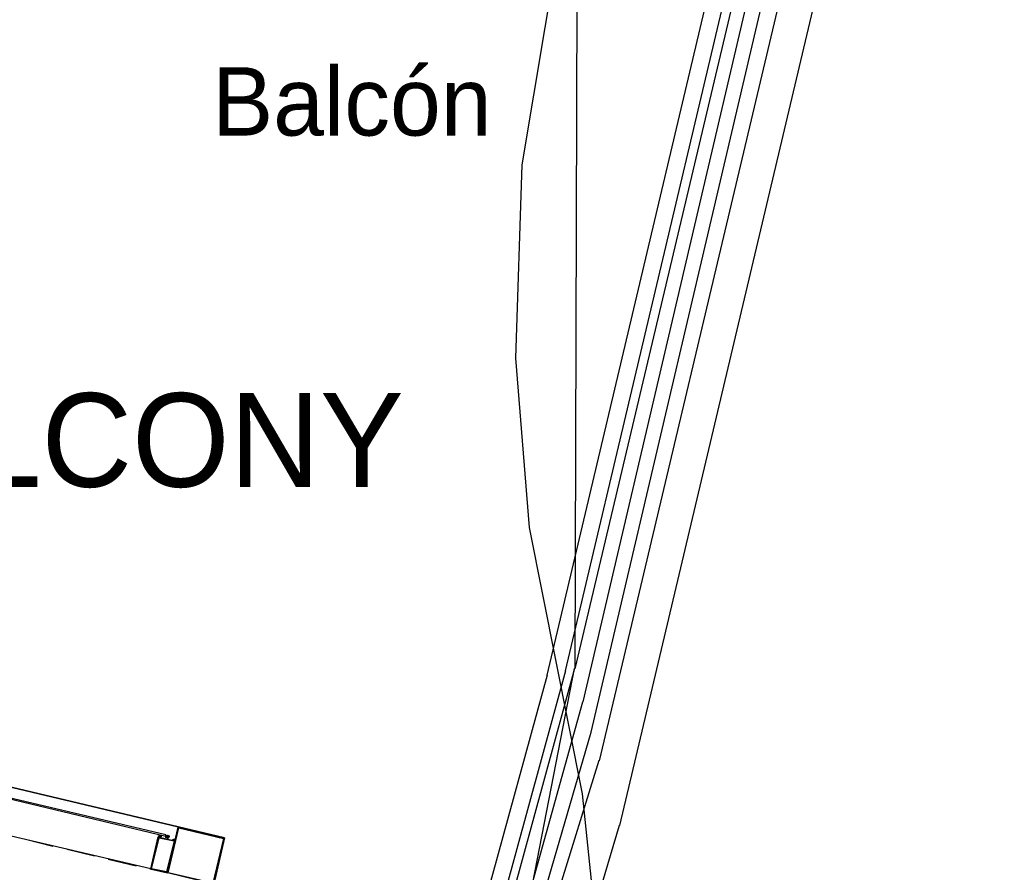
# Model space of a CAD drawing. Header units: feet. Extents: x -79 to 198, y -22 to 181.
# Tile 128 of 256: x 120 to 137, y 57 to 72. Entities that reach past the tile are written whole.
import ezdxf
from ezdxf.enums import TextEntityAlignment as Align

# ---------------------------------------------------------------- set-up
doc = ezdxf.new("R2010")
doc.units = ezdxf.units.FT
for name, color, linetype in [('A-AREA-UNIDAD', 30, 'CONTINUOUS'), ('A-LINEA', 7, 'CONTINUOUS'), ('A-NOMBRE-ESPACIO', 2, 'CONTINUOUS'), ('A-TEXTO-PDF', 3, 'CONTINUOUS')]:
    doc.layers.add(name, color=color, linetype=linetype)

msp = doc.modelspace()

# ---------------------------------------------------------------- linework, layer by layer
at = {"layer": 'A-AREA-UNIDAD'}
msp.add_lwpolyline([(98.32, 43.8756), (114.24, 40.1956), (114.72, 42.2044), (115.68, 42.2044), (118.96, 41.4044), (119.808, 41.4044), (119.84, 40.32), (119.392, 38.56), (124.96, 37.28), (125.072, 37.0489), (126.592, 39.3956), (128.032, 42.3289), (129.088, 45.1733), (129.84, 48.2133), (130.32, 51.9644), (130.32, 55.6089), (130.048, 58.2044), (129.12, 62.88), (128.88, 65.8489), (128.992, 69.2444), (129.6, 72.8889)], dxfattribs=at)
at = {"layer": 'A-LINEA'}
for p, q in [((137.4552, 86.2021), (130.7014, 57.6475)), ((137.4552, 86.2021), (130.7014, 57.6475)), ((136.6481, 85.3763), (130.3393, 58.7828)), ((136.1961, 84.8822), (130.1969, 59.2823)), ((135.1305, 84.4107), (129.4217, 60.286)), ((135.8299, 84.4634), (130.0562, 59.815)), ((135.3873, 84.1983), (129.7465, 60.3608)), ((135.5209, 84.0963), (129.9154, 60.3967)), ((129.9544, 72.9124), (129.9154, 60.3967)), ((122.4044, 33.5503), (129.7576, 60.369)), ((122.5222, 33.4328), (129.9135, 60.4079)), ((125.3057, 36.8263), (129.9107, 60.4021)), ((122.1555, 33.7722), (129.4328, 60.2941)), ((122.1691, 31.562), (130.0559, 59.8186)), ((121.5643, 29.6064), (130.1983, 59.2834)), ((120.7285, 27.6071), (130.3389, 58.7925)), ((121.5473, 27.0062), (130.6986, 57.6547)), ((121.5473, 27.0062), (130.6986, 57.6547)), ((122.4667, 56.8844), (119.92, 57.4844)), ((120.2667, 57.4044), (120.7467, 57.2844)), ((122.64, 57.4578), (122.6267, 57.4578)), ((122.7333, 57.4844), (122.7333, 57.4844)), ((122.7333, 57.4711), (122.7333, 57.4711)), ((122.7333, 57.4711), (122.7333, 57.4711)), ((122.7333, 57.4711), (122.7333, 57.4711)), ((122.7333, 57.4711), (122.7333, 57.4711)), ((122.7333, 57.4711), (122.7333, 57.4711)), ((122.7333, 57.4711), (122.7333, 57.4711)), ((122.7333, 57.4711), (122.7467, 57.4711)), ((122.7333, 57.4711), (122.7333, 57.4711)), ((122.7333, 57.4578), (122.7333, 57.4711)), ((122.7333, 57.4711), (122.7333, 57.4711)), ((122.7333, 57.4578), (122.7467, 57.4578)), ((122.7333, 57.4578), (122.7333, 57.4444)), ((122.7333, 57.4578), (122.7333, 57.4578)), ((122.7333, 57.4578), (122.7467, 57.4578)), ((122.7333, 57.4578), (122.7333, 57.4578)), ((122.7333, 57.4578), (122.7333, 57.4578)), ((122.7333, 57.4578), (122.7333, 57.4578)), ((122.7333, 57.4578), (122.7333, 57.4578)), ((122.7333, 57.4578), (122.7333, 57.4578)), ((122.7333, 57.4578), (122.7333, 57.4578)), ((122.7333, 57.4578), (122.7333, 57.4578)), ((122.7333, 57.4578), (122.7333, 57.4578)), ((122.7333, 57.4578), (122.7333, 57.4578)), ((122.7333, 57.4578), (122.7333, 57.4578)), ((122.7333, 57.4578), (122.7333, 57.4578)), ((122.7333, 57.4578), (122.7333, 57.4578)), ((122.7333, 57.4578), (122.7333, 57.4578)), ((122.7333, 57.4578), (122.7333, 57.4578)), ((122.7333, 57.4578), (122.7333, 57.4578)), ((122.7333, 57.4578), (122.7333, 57.4578)), ((122.7333, 57.4444), (122.7333, 57.4444)), ((122.7333, 57.4444), (122.7333, 57.4444)), ((122.7333, 57.4444), (122.7333, 57.4444)), ((122.7333, 57.4444), (122.7333, 57.4444)), ((122.7333, 57.4444), (122.7333, 57.4444)), ((122.7333, 57.4444), (122.7333, 57.4444)), ((122.7333, 57.4444), (122.7333, 57.4444)), ((122.7333, 57.4444), (122.7333, 57.4444)), ((122.7333, 57.4444), (122.7333, 57.4444)), ((122.7333, 57.4444), (122.7333, 57.4444)), ((122.7463, 57.4716), (122.8027, 57.4583)), ((122.7467, 57.4844), (122.7467, 57.4844)), ((122.7467, 57.4844), (122.7467, 57.4844)), ((122.7467, 57.4844), (122.7467, 57.4844)), ((122.7467, 57.4711), (122.7467, 57.4711)), ((122.7467, 57.4711), (122.7467, 57.4578)), ((122.7467, 57.4711), (122.7467, 57.4711)), ((122.7467, 57.4711), (122.7467, 57.4711)), ((122.7467, 57.4711), (122.7467, 57.4711)), ((122.7467, 57.4711), (122.76, 57.4711)), ((122.7467, 57.4711), (122.7467, 57.4711)), ((122.7467, 57.4711), (122.7467, 57.4711)), ((122.7467, 57.4711), (122.7467, 57.4711)), ((122.7467, 57.4711), (122.7467, 57.4711)), ((122.7467, 57.4711), (122.7467, 57.4711)), ((122.7467, 57.4711), (122.7467, 57.4711)), ((122.7467, 57.4711), (122.7467, 57.4711)), ((122.7467, 57.4711), (122.7467, 57.4711)), ((122.7467, 57.4711), (122.7467, 57.4711)), ((122.7467, 57.4711), (122.7467, 57.4711)), ((122.7467, 57.4711), (122.7467, 57.4711)), ((122.7467, 57.4711), (122.7467, 57.4711)), ((122.7467, 57.4711), (122.7467, 57.4711)), ((122.7467, 57.4711), (122.7467, 57.4711)), ((122.7467, 57.4711), (122.7467, 57.4711)), ((122.7467, 57.4711), (122.7467, 57.4711)), ((122.7467, 57.4711), (122.7467, 57.4711)), ((122.7467, 57.4711), (122.7467, 57.4711)), ((122.7467, 57.4711), (122.7467, 57.4711)), ((122.7467, 57.4711), (122.7467, 57.4578)), ((122.7467, 57.4711), (122.7467, 57.4711)), ((122.7467, 57.4711), (122.7467, 57.4578)), ((122.7467, 57.4711), (122.7467, 57.4711)), ((122.7467, 57.4711), (122.7467, 57.4711)), ((122.7467, 57.4711), (122.7467, 57.4711)), ((122.7467, 57.4711), (122.7467, 57.4711)), ((122.7467, 57.4578), (122.7467, 57.4578)), ((122.7467, 57.4578), (122.7467, 57.4578)), ((122.7467, 57.4578), (122.7467, 57.4578)), ((122.7467, 57.4578), (122.7467, 57.4578)), ((122.7467, 57.4578), (122.7467, 57.4578)), ((122.7467, 57.4578), (122.7467, 57.4578)), ((122.7467, 57.4578), (122.7467, 57.4578)), ((122.76, 57.4578), (122.7467, 57.4578)), ((122.7467, 57.4578), (122.76, 57.4578)), ((122.7467, 57.4578), (122.7467, 57.4578)), ((122.7467, 57.4578), (122.7467, 57.4578)), ((122.7467, 57.4578), (122.7467, 57.4578)), ((122.7467, 57.4578), (122.7467, 57.4578)), ((122.7467, 57.4578), (122.7467, 57.4578)), ((122.76, 57.4578), (122.7467, 57.4578)), ((122.7467, 57.4578), (122.7467, 57.4578)), ((122.76, 57.4711), (122.7733, 57.4711)), ((122.76, 57.4711), (122.76, 57.4711)), ((122.76, 57.4711), (122.76, 57.4711)), ((122.76, 57.4711), (122.76, 57.4711)), ((122.76, 57.4711), (122.76, 57.4711)), ((122.76, 57.4711), (122.76, 57.4711)), ((122.76, 57.4711), (122.76, 57.4711)), ((122.76, 57.4711), (122.76, 57.4711)), ((122.76, 57.4711), (122.76, 57.4711)), ((122.76, 57.4578), (122.76, 57.4711)), ((122.76, 57.4711), (122.76, 57.4711)), ((122.76, 57.4711), (122.76, 57.4711)), ((122.76, 57.4578), (122.76, 57.4711)), ((122.76, 57.4711), (122.76, 57.4711)), ((122.76, 57.4711), (122.76, 57.4711)), ((122.7733, 57.4711), (122.76, 57.4711)), ((122.76, 57.4711), (122.76, 57.4711)), ((122.76, 57.4711), (122.76, 57.4711)), ((122.76, 57.4711), (122.76, 57.4711)), ((122.76, 57.4711), (122.76, 57.4711)), ((122.76, 57.4711), (122.76, 57.4711)), ((122.76, 57.4711), (122.76, 57.4711)), ((122.76, 57.4711), (122.76, 57.4711)), ((122.76, 57.4711), (122.76, 57.4711)), ((122.76, 57.4711), (122.76, 57.4711)), ((122.76, 57.4711), (122.76, 57.4711)), ((122.76, 57.4578), (122.76, 57.4578)), ((122.76, 57.4578), (122.76, 57.4578)), ((122.76, 57.4578), (122.76, 57.4578)), ((122.76, 57.4578), (122.76, 57.4578)), ((122.76, 57.4578), (122.76, 57.4578)), ((122.76, 57.4578), (122.76, 57.4578)), ((122.76, 57.4578), (122.76, 57.4578)), ((122.76, 57.4578), (122.76, 57.4578)), ((122.76, 57.4578), (122.76, 57.4578)), ((122.76, 57.4578), (122.76, 57.4578)), ((122.76, 57.4578), (122.76, 57.4578)), ((122.76, 57.4444), (122.76, 57.4578)), ((122.76, 57.4578), (122.76, 57.4578)), ((122.76, 57.4578), (122.76, 57.4578)), ((122.76, 57.4578), (122.76, 57.4578)), ((122.76, 57.4578), (122.76, 57.4578)), ((122.76, 57.4578), (122.76, 57.4578)), ((122.76, 57.4578), (122.76, 57.4578)), ((122.76, 57.4578), (122.76, 57.4578)), ((122.76, 57.4578), (122.76, 57.4578)), ((122.76, 57.4578), (122.76, 57.4578)), ((122.76, 57.4578), (122.76, 57.4578)), ((122.76, 57.4578), (122.76, 57.4578)), ((122.76, 57.4578), (122.76, 57.4578)), ((122.76, 57.4578), (122.76, 57.4578)), ((122.76, 57.4578), (122.76, 57.4578)), ((122.7733, 57.4578), (122.76, 57.4578)), ((122.76, 57.4578), (122.76, 57.4578)), ((122.76, 57.4578), (122.76, 57.4578)), ((122.76, 57.4578), (122.76, 57.4578)), ((122.76, 57.4578), (122.76, 57.4578)), ((122.76, 57.4578), (122.76, 57.4578)), ((122.7733, 57.4578), (122.7733, 57.4711)), ((122.7733, 57.4711), (122.7733, 57.4711)), ((122.7733, 57.4711), (122.7733, 57.4711)), ((122.7733, 57.4711), (122.7733, 57.4711)), ((122.7733, 57.4711), (122.7733, 57.4711)), ((122.7733, 57.4711), (122.7733, 57.4711)), ((122.7733, 57.4711), (122.7733, 57.4711)), ((122.7733, 57.4711), (122.7733, 57.4711)), ((122.7733, 57.4711), (122.7733, 57.4711)), ((122.7733, 57.4711), (122.7733, 57.4711)), ((122.7733, 57.4711), (122.7733, 57.4711)), ((122.7733, 57.4711), (122.7733, 57.4711)), ((122.7733, 57.4711), (122.7733, 57.4711)), ((122.7733, 57.4711), (122.7733, 57.4711)), ((122.7733, 57.4711), (122.7733, 57.4711)), ((122.7733, 57.4711), (122.7733, 57.4711)), ((122.7733, 57.4711), (122.7733, 57.4711)), ((122.7733, 57.4711), (122.7733, 57.4711)), ((122.7733, 57.4711), (122.7733, 57.4711)), ((122.7733, 57.4711), (122.7733, 57.4711)), ((122.7733, 57.4711), (122.7733, 57.4711)), ((122.7733, 57.4711), (122.7733, 57.4711)), ((122.7733, 57.4578), (122.7733, 57.4578)), ((122.7733, 57.4578), (122.7733, 57.4578)), ((122.7733, 57.4578), (122.7733, 57.4578)), ((122.7733, 57.4578), (122.7733, 57.4578)), ((122.7733, 57.4578), (122.7733, 57.4578)), ((122.7733, 57.4578), (122.7733, 57.4578)), ((122.7733, 57.4578), (122.7733, 57.4578)), ((122.7733, 57.4578), (122.7733, 57.4578)), ((122.7733, 57.4578), (122.7733, 57.4578)), ((122.7733, 57.4578), (122.7733, 57.4578)), ((122.7733, 57.4578), (122.7733, 57.4578)), ((122.7733, 57.4578), (122.7733, 57.4578)), ((122.7733, 57.4578), (122.7733, 57.4578)), ((122.7733, 57.4578), (122.7733, 57.4578)), ((122.7733, 57.4578), (122.7733, 57.4578)), ((122.7733, 57.4578), (122.7733, 57.4578)), ((122.7867, 57.4578), (122.7733, 57.4578)), ((122.7733, 57.4444), (122.7733, 57.4578)), ((122.7733, 57.4578), (122.7733, 57.4578)), ((122.7733, 57.4578), (122.7733, 57.4578)), ((122.7867, 57.4578), (122.7733, 57.4578)), ((122.7733, 57.4578), (122.7733, 57.4578)), ((122.7733, 57.4578), (122.7733, 57.4578)), ((122.7733, 57.4578), (122.7733, 57.4578)), ((122.7733, 57.4578), (122.7733, 57.4578)), ((122.7733, 57.4578), (122.7733, 57.4578)), ((122.7733, 57.4578), (122.7733, 57.4578)), ((122.7733, 57.4578), (122.7733, 57.4578)), ((122.7733, 57.4578), (122.7733, 57.4578)), ((122.7733, 57.4578), (122.7733, 57.4578)), ((122.7733, 57.4578), (122.7733, 57.4578)), ((122.7733, 57.4444), (122.7733, 57.4444)), ((122.7733, 57.4444), (122.7733, 57.4444)), ((122.7733, 57.4444), (122.7733, 57.4444)), ((122.7733, 57.4444), (122.7867, 57.4444)), ((122.7733, 57.4444), (122.7733, 57.4444)), ((122.7733, 57.4444), (122.7733, 57.4444)), ((122.7733, 57.4444), (122.7733, 57.4444)), ((122.7733, 57.4444), (122.7733, 57.4444)), ((122.7733, 57.4444), (122.7733, 57.4444)), ((122.7733, 57.4444), (122.7733, 57.4444)), ((122.7733, 57.4444), (122.7733, 57.4444)), ((122.7733, 57.4444), (122.7733, 57.4444)), ((122.7733, 57.4444), (122.7733, 57.4444)), ((122.7733, 57.4444), (122.7733, 57.4444)), ((122.7733, 57.4444), (122.7733, 57.4444)), ((122.7733, 57.4444), (122.7733, 57.4444)), ((122.7733, 57.4444), (122.7733, 57.4444)), ((122.7733, 57.4444), (122.7733, 57.4444)), ((122.7733, 57.4444), (122.7733, 57.4444)), ((122.7733, 57.4444), (122.7733, 57.4444)), ((122.7733, 57.4311), (122.7733, 57.4444)), ((122.7733, 57.4444), (122.7733, 57.4444)), ((122.7733, 57.4444), (122.7733, 57.4311)), ((122.7733, 57.4444), (122.7867, 57.4444)), ((122.7733, 57.4444), (122.7733, 57.4311)), ((122.7733, 57.4311), (122.7733, 57.4311)), ((122.7733, 57.4311), (122.7733, 57.4311)), ((122.7733, 57.4311), (122.7733, 57.4311)), ((122.7733, 57.4311), (122.7733, 57.4311)), ((122.7867, 57.4711), (122.7867, 57.4711)), ((122.7867, 57.4711), (122.7867, 57.4711)), ((122.7867, 57.4578), (122.7867, 57.4711)), ((122.7867, 57.4711), (122.7867, 57.4711)), ((122.7867, 57.4711), (122.7867, 57.4711)), ((122.7867, 57.4711), (122.7867, 57.4711)), ((122.7867, 57.4711), (122.7867, 57.4711)), ((122.7867, 57.4578), (122.7867, 57.4578)), ((122.7867, 57.4578), (122.7867, 57.4578)), ((122.7867, 57.4578), (122.7867, 57.4578)), ((122.7867, 57.4578), (122.7867, 57.4578)), ((122.7867, 57.4578), (122.7867, 57.4578)), ((122.7867, 57.4578), (122.7867, 57.4578)), ((122.7867, 57.4578), (122.7867, 57.4578)), ((122.7867, 57.4578), (122.7867, 57.4578)), ((122.7867, 57.4578), (122.7867, 57.4578)), ((122.7867, 57.4578), (122.7867, 57.4578)), ((122.7867, 57.4578), (122.7867, 57.4578)), ((122.7867, 57.4578), (122.7867, 57.4578)), ((122.7867, 57.4578), (122.7867, 57.4578)), ((122.7867, 57.4578), (122.7867, 57.4578)), ((122.7867, 57.4578), (122.7867, 57.4578)), ((122.7867, 57.4578), (122.7867, 57.4578)), ((122.7867, 57.4444), (122.7867, 57.4444)), ((122.7867, 57.4444), (122.7867, 57.4444)), ((122.7867, 57.4444), (122.7867, 57.4444)), ((122.7867, 57.4444), (122.7867, 57.4444)), ((121, 57.2311), (121.48, 57.1111)), ((122.8667, 57.3778), (122.8667, 57.3778)), ((122.88, 57.3778), (122.88, 57.3778)), ((121.72, 57.0578), (122.2133, 56.9378)), ((122.4533, 56.8844), (122.76, 56.8178))]:
    msp.add_line(p, q, dxfattribs=at)
for points in [[(119.2267, 38.2711), (123.76, 57.4311), (117, 59.0311), (117.1467, 59.6844), (114.56, 60.2978), (115.0667, 62.4444), (118.2, 75.6978), (129.9467, 72.9244)], [(117, 59.0311), (123.76, 57.4311), (119.84, 40.8844)], [(122.7333, 57.4844), (119.96, 58.1378), (119.9467, 58.1244), (122.7333, 57.4578), (122.7333, 57.4711), (122.7333, 57.4844)], [(122.9467, 57.6178), (123.76, 57.4311), (123.5733, 56.6178), (122.76, 56.8178), (122.9467, 57.6178)], [(122.96, 57.6044), (123.7467, 57.4178), (123.56, 56.6311), (122.7733, 56.8178), (122.96, 57.6044)], [(122.76, 56.8178), (122.4667, 56.8844), (122.6, 57.4444), (122.8933, 57.3778), (122.76, 56.8178)], [(122.7467, 56.8311), (122.48, 56.8844), (122.6133, 57.4311), (122.88, 57.3778), (122.7467, 56.8311)], [(122.6, 57.4711), (122.6133, 57.4444), (122.6133, 57.4444), (122.6133, 57.4444), (122.6133, 57.4444), (122.6133, 57.4444), (122.6133, 57.4444), (122.6133, 57.4444), (122.6133, 57.4311)], [(122.6133, 57.4711), (122.6133, 57.4711), (122.6133, 57.4711), (122.6267, 57.4711), (122.6267, 57.4711)], [(122.6267, 57.4311), (122.6267, 57.4311), (122.6267, 57.4444), (122.6267, 57.4444), (122.6133, 57.4311)], [(122.64, 57.4578), (122.64, 57.4578), (122.6533, 57.4578), (122.6533, 57.4578), (122.6533, 57.4444), (122.6533, 57.4444), (122.6267, 57.4444), (122.6267, 57.4444), (122.6267, 57.4311), (122.6267, 57.4311), (122.6267, 57.4311), (122.6267, 57.4311), (122.6267, 57.4311)], [(122.7333, 57.4311), (122.7333, 57.4444), (122.7333, 57.4578), (122.7333, 57.4711), (122.7333, 57.4844)], [(122.7333, 57.4578), (122.7467, 57.4578), (122.7467, 57.4711)], [(122.7467, 57.4711), (122.7333, 57.4711), (122.7333, 57.4578), (122.7333, 57.4711)], [(122.7333, 57.4711), (122.7333, 57.4578), (122.7333, 57.4711)], [(122.7728, 57.4199), (122.7585, 57.4438), (122.7342, 57.4302)], [(122.7733, 57.4578), (122.7733, 57.4578), (122.7867, 57.4711)], [(122.7867, 57.4711), (122.7867, 57.4578), (122.7867, 57.4444), (122.7733, 57.4311), (122.7733, 57.4178)], [(122.7867, 57.4444), (122.7867, 57.4578), (122.7733, 57.4578)], [(122.8533, 57.4044), (122.8533, 57.4044), (122.8533, 57.3911), (122.8533, 57.3911), (122.8667, 57.3911), (122.8667, 57.3911), (122.8667, 57.3778), (122.8667, 57.3778), (122.8667, 57.3778), (122.8667, 57.3778)], [(122.8667, 57.4044), (122.88, 57.4044), (122.88, 57.4044), (122.8933, 57.4044), (122.8933, 57.4044), (122.8933, 57.4044)], [(122.8667, 57.4044), (122.8667, 57.4044), (122.8667, 57.4044)], [(122.9067, 57.4044), (122.8933, 57.3778), (122.8933, 57.3778), (122.88, 57.3778), (122.88, 57.3778), (122.88, 57.3778), (122.88, 57.3778), (122.88, 57.3778), (122.88, 57.3778), (122.88, 57.3778)], [(122.88, 57.3778), (122.88, 57.3778), (122.88, 57.3778)]]:
    msp.add_lwpolyline(points, dxfattribs=at)

# ---------------------------------------------------------------- texts
at = {"layer": 'A-NOMBRE-ESPACIO'}
msp.add_text('Balcón', height=1.2, dxfattribs=at).set_placement((126, 69.76), align=Align.CENTER)
at = {"layer": 'A-TEXTO-PDF'}
msp.add_text('BALCONY', height=1.646, dxfattribs=at).set_placement((121.6498, 63.5918), align=Align.CENTER)

doc.saveas('drawing.dxf')
